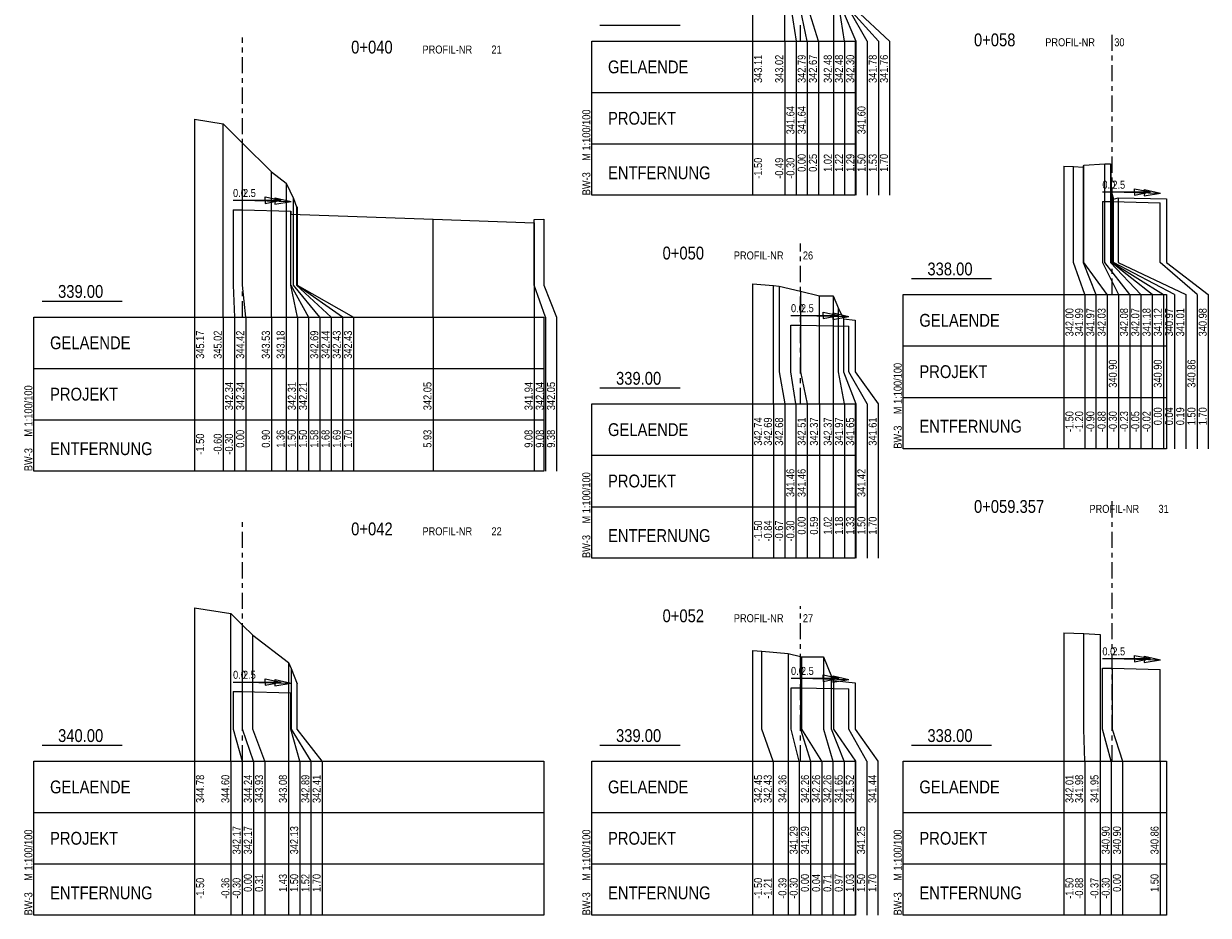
# Model space of a CAD drawing. Extents: x 3526101 to 3532074, y 5644640 to 5646351.
# Tile 4 of 5: x 3531705 to 3532074, y 5645792 to 5646069. Entities that reach past the tile are written whole.
import ezdxf

# ---------------------------------------------------------------- set-up
doc = ezdxf.new("R2010")
doc.units = 0
doc.header["$MEASUREMENT"] = 0
for name, color, linetype in [('54', 10, 'Continuous'), ('54_TXT', 10, 'Continuous'), ('55', 7, 'Continuous'), ('55_txt', 7, 'Continuous'), ('GELFBPR_01', 7, 'Continuous'), ('GELFBPR_03', 1, 'Continuous')]:
    doc.layers.add(name, color=color, linetype=linetype)
doc.styles.add('EARZ_EQ', font='EARZ_EQ.SHX', dxfattribs={"width": 0.875})

msp = doc.modelspace()

# ---------------------------------------------------------------- linework, layer by layer
at = {"layer": '54'}
for points in [[(3531769.94, 5646011.42), (3531772.93, 5646011.42), (3531787.94, 5646011.05), (3531787.94, 5646010.05), (3531832.24, 5646008.5), (3531863.74, 5646007.4), (3531863.74, 5646008.4), (3531866.74, 5646008.47)], [(3532040.75, 5646013.99), (3532043.75, 5646013.99), (3532058.75, 5646013.61)], [(3531943.74, 5645975.52), (3531946.74, 5645975.52), (3531961.74, 5645975.14)], [(3532040.75, 5645868.59), (3532043.75, 5645868.59), (3532058.75, 5645868.21)], [(3531769.94, 5645861.29), (3531772.93, 5645861.29), (3531787.93, 5645860.92)], [(3531943.75, 5645862.49), (3531946.74, 5645862.49), (3531961.74, 5645862.12)]]:
    msp.add_lwpolyline(points, dxfattribs=at)
at = {"layer": '55'}
for points in [[(3531757.93, 5646039.69), (3531766.91, 5646038.22), (3531772.93, 5646032.22), (3531781.9, 5646023.28), (3531786.49, 5646019.77), (3531788.73, 5646014.92), (3531789.7, 5646012.38), (3531789.82, 5646012.31), (3531789.93, 5646012.3)], [(3532028.75, 5646025.03), (3532031.74, 5646024.89), (3532034.77, 5646024.7), (3532034.96, 5646025.3), (3532041.49, 5646025.75), (3532043.26, 5646025.72), (3532043.57, 5646016.82), (3532043.75, 5646016.2), (3532044.19, 5646014.7), (3532045.69, 5646015.12), (3532060.75, 5646014.82)], [(3531931.74, 5645988.33), (3531938.3, 5645987.84), (3531940.09, 5645987.67), (3531946.74, 5645986.06), (3531952.65, 5645984.62), (3531956.93, 5645984.6), (3531958.58, 5645980.66), (3531960.07, 5645977.41), (3531963.74, 5645976.99)], [(3531757.93, 5645887.36), (3531769.29, 5645885.62), (3531772.93, 5645882.01), (3531776.07, 5645878.9), (3531787.22, 5645870.38), (3531788.08, 5645868.53), (3531789.93, 5645863.73)], [(3532028.75, 5645879.66), (3532035, 5645879.38), (3532040.03, 5645879.06)], [(3531931.74, 5645874.06), (3531934.65, 5645873.86), (3531942.83, 5645873.15), (3531946.74, 5645872.23), (3531947.09, 5645872.15), (3531953.83, 5645872.14), (3531956.41, 5645866.05), (3531957.02, 5645864.75), (3531963.74, 5645864.01)]]:
    msp.add_lwpolyline(points, dxfattribs=at)
at = {"layer": 'GELFBPR_01'}
for p, q in [((3531931.74, 5646105.01), (3531931.74, 5646015.95)), ((3531941.82, 5646063.95), (3531941.82, 5646073.95)), ((3531943.75, 5646073.95), (3531945.32, 5646063.95)), ((3531948.82, 5646063.95), (3531946.74, 5646073.95)), ((3531952.32, 5646063.95), (3531949.21, 5646073.95)), ((3531956.96, 5646073.95), (3531956.96, 5646063.95)), ((3531960.46, 5646063.95), (3531958.89, 5646073.95)), ((3531959.64, 5646073.95), (3531963.96, 5646063.95)), ((3531967.46, 5646063.95), (3531961.75, 5646073.95)), ((3531962.01, 5646073.95), (3531970.96, 5646063.95)), ((3531974.46, 5646063.95), (3531963.74, 5646073.95)), ((3531884.24, 5646068.95), (3531909.24, 5646068.95)), ((3531881.74, 5646015.95), (3531881.74, 5646063.95)), ((3531941.82, 5646063.95), (3531941.82, 5646015.95)), ((3531945.32, 5646063.95), (3531945.32, 5646015.95)), ((3531948.82, 5646063.95), (3531948.82, 5646015.95)), ((3531952.32, 5646063.95), (3531952.32, 5646015.95)), ((3531956.96, 5646063.95), (3531956.96, 5646015.95)), ((3531960.46, 5646063.95), (3531960.46, 5646015.95)), ((3531963.74, 5646063.95), (3531963.74, 5646015.95)), ((3531963.96, 5646063.95), (3531963.96, 5646015.95)), ((3531967.46, 5646063.95), (3531967.46, 5646015.95)), ((3531970.96, 5646063.95), (3531970.96, 5646015.95)), ((3531974.46, 5646063.95), (3531974.46, 5646015.95)), ((3531881.74, 5646047.95), (3531963.74, 5646047.95)), ((3531757.93, 5646039.69), (3531757.93, 5645929.99)), ((3531766.91, 5645987.99), (3531766.91, 5646038.22)), ((3531772.93, 5645987.99), (3531772.93, 5646032.22)), ((3531881.74, 5646031.95), (3531963.74, 5646031.95)), ((3531781.9, 5645987.99), (3531781.9, 5646023.28)), ((3532028.75, 5646025.03), (3532028.75, 5645936.99)), ((3532031.74, 5645994.99), (3532031.74, 5646024.89)), ((3532034.77, 5646024.7), (3532034.77, 5645994.99)), ((3532034.96, 5645994.99), (3532034.96, 5646025.3)), ((3532041.49, 5645994.99), (3532041.49, 5646025.75)), ((3532043.26, 5646025.72), (3532043.26, 5645994.99)), ((3531786.49, 5646019.77), (3531786.49, 5645987.99)), ((3531779.94, 5646014.42), (3531779.94, 5646015.42)), ((3531779.94, 5646015.42), (3531784.94, 5646014.42)), ((3531783.01, 5646014.18), (3531783.04, 5646015.17)), ((3531783.04, 5646015.17), (3531788.01, 5646014.05)), ((3531788.73, 5645987.99), (3531788.73, 5646014.92)), ((3531963.74, 5646015.95), (3531881.74, 5646015.95)), ((3532040.75, 5646016.99), (3532055.75, 5646016.99)), ((3532043.57, 5645994.99), (3532043.57, 5646016.82)), ((3532043.75, 5646016.2), (3532043.75, 5645994.99)), ((3532043.83, 5646016.98), (3532058.82, 5646016.6)), ((3532045.69, 5646015.12), (3532045.69, 5645994.99)), ((3532050.75, 5646016.99), (3532050.75, 5646017.99)), ((3532050.75, 5646017.99), (3532055.75, 5646016.99)), ((3532050.75, 5646016.99), (3532050.75, 5646015.99)), ((3532050.75, 5646015.99), (3532055.75, 5646016.99)), ((3532053.83, 5646016.73), (3532053.8, 5646015.73)), ((3532053.8, 5646015.73), (3532058.82, 5646016.6)), ((3532053.83, 5646016.73), (3532053.85, 5646017.73)), ((3532053.85, 5646017.73), (3532058.82, 5646016.6)), ((3532060.75, 5646014.82), (3532060.75, 5645994.99)), ((3531769.94, 5646014.42), (3531784.94, 5646014.42)), ((3531769.94, 5646011.42), (3531769.94, 5645987.99)), ((3531773.02, 5646014.42), (3531788.01, 5646014.05)), ((3531779.94, 5646014.42), (3531779.94, 5646013.42)), ((3531779.94, 5646013.42), (3531784.94, 5646014.42)), ((3531783.01, 5646014.18), (3531782.99, 5646013.18)), ((3531782.99, 5646013.18), (3531788.01, 5646014.05)), ((3531789.7, 5646012.38), (3531789.7, 5645987.99)), ((3531789.82, 5645987.99), (3531789.82, 5646012.31)), ((3531789.93, 5646012.3), (3531789.93, 5645987.99)), ((3532040.75, 5646013.99), (3532040.75, 5645994.99)), ((3532044.19, 5645994.99), (3532044.19, 5646014.7)), ((3532058.75, 5645994.99), (3532058.75, 5646013.61)), ((3531787.94, 5645987.99), (3531787.94, 5646011.05)), ((3531832.24, 5645987.99), (3531832.24, 5646008.5)), ((3531863.74, 5646007.4), (3531863.74, 5645987.99)), ((3531863.74, 5645987.99), (3531863.74, 5646007.4)), ((3531866.74, 5646008.47), (3531866.74, 5645987.99)), ((3532035.25, 5645984.99), (3532031.74, 5645994.99)), ((3532034.77, 5645994.99), (3532038.75, 5645984.99)), ((3532042.25, 5645984.99), (3532034.96, 5645994.99)), ((3532040.75, 5645994.99), (3532045.75, 5645984.99)), ((3532049.25, 5645984.99), (3532041.49, 5645994.99)), ((3532043.26, 5645994.99), (3532052.75, 5645984.99)), ((3532056.25, 5645984.99), (3532043.57, 5645994.99)), ((3532043.75, 5645994.99), (3532059.75, 5645984.99)), ((3532063.25, 5645984.99), (3532044.19, 5645994.99)), ((3532045.69, 5645994.99), (3532066.75, 5645984.99)), ((3532070.25, 5645984.99), (3532058.75, 5645994.99)), ((3532060.75, 5645994.99), (3532073.75, 5645984.99)), ((3531981.24, 5645989.99), (3532006.24, 5645989.99)), ((3531766.91, 5645977.99), (3531766.91, 5645987.99)), ((3531769.94, 5645987.99), (3531770.41, 5645977.99)), ((3531773.91, 5645977.99), (3531772.93, 5645987.99)), ((3531781.9, 5645977.99), (3531781.9, 5645987.99)), ((3531786.49, 5645987.99), (3531786.49, 5645977.99)), ((3531789.99, 5645977.99), (3531787.94, 5645987.99)), ((3531787.94, 5645987.99), (3531793.49, 5645977.99)), ((3531796.99, 5645977.99), (3531788.73, 5645987.99)), ((3531789.7, 5645987.99), (3531800.49, 5645977.99)), ((3531803.99, 5645977.99), (3531789.82, 5645987.99)), ((3531789.93, 5645987.99), (3531807.49, 5645977.99)), ((3531832.24, 5645977.99), (3531832.24, 5645987.99)), ((3531863.74, 5645987.99), (3531863.74, 5645977.99)), ((3531867.24, 5645977.99), (3531863.74, 5645987.99)), ((3531866.74, 5645987.99), (3531870.74, 5645977.99)), ((3531931.74, 5645988.33), (3531931.74, 5645902.92)), ((3531938.3, 5645960.92), (3531938.3, 5645987.84)), ((3531940.09, 5645987.67), (3531940.09, 5645960.92)), ((3531946.74, 5645986.06), (3531946.74, 5645960.92)), ((3531710.43, 5645982.99), (3531735.43, 5645982.99)), ((3531952.65, 5645960.92), (3531952.65, 5645984.62)), ((3531956.93, 5645984.6), (3531956.93, 5645960.92)), ((3531978.74, 5645936.99), (3531978.74, 5645984.99)), ((3532035.25, 5645984.99), (3532035.25, 5645936.99)), ((3532038.75, 5645984.99), (3532038.75, 5645936.99)), ((3532042.25, 5645984.99), (3532042.25, 5645936.99)), ((3532045.75, 5645984.99), (3532045.75, 5645936.99)), ((3532049.25, 5645984.99), (3532049.25, 5645936.99)), ((3532052.75, 5645984.99), (3532052.75, 5645936.99)), ((3532056.25, 5645984.99), (3532056.25, 5645936.99)), ((3532059.75, 5645984.99), (3532059.75, 5645936.99)), ((3532060.75, 5645984.99), (3532060.75, 5645936.99)), ((3532063.25, 5645984.99), (3532063.25, 5645936.99)), ((3532066.75, 5645984.99), (3532066.75, 5645936.99)), ((3532070.25, 5645984.99), (3532070.25, 5645936.99)), ((3532073.75, 5645984.99), (3532073.75, 5645936.99)), ((3531707.93, 5645929.99), (3531707.93, 5645977.99)), ((3531766.91, 5645977.99), (3531766.91, 5645929.99)), ((3531770.41, 5645977.99), (3531770.41, 5645929.99)), ((3531773.91, 5645977.99), (3531773.91, 5645929.99)), ((3531781.9, 5645977.99), (3531781.9, 5645929.99)), ((3531786.49, 5645977.99), (3531786.49, 5645929.99)), ((3531789.99, 5645977.99), (3531789.99, 5645929.99)), ((3531793.49, 5645977.99), (3531793.49, 5645929.99)), ((3531796.99, 5645977.99), (3531796.99, 5645929.99)), ((3531800.49, 5645977.99), (3531800.49, 5645929.99)), ((3531803.99, 5645977.99), (3531803.99, 5645929.99)), ((3531807.49, 5645977.99), (3531807.49, 5645929.99)), ((3531832.24, 5645977.99), (3531832.24, 5645929.99)), ((3531863.74, 5645977.99), (3531863.74, 5645929.99)), ((3531866.74, 5645977.99), (3531866.74, 5645929.99)), ((3531867.24, 5645977.99), (3531867.24, 5645929.99)), ((3531870.74, 5645977.99), (3531870.74, 5645929.99)), ((3531943.74, 5645978.52), (3531958.74, 5645978.52)), ((3531946.82, 5645978.52), (3531961.81, 5645978.14)), ((3531953.74, 5645978.52), (3531953.74, 5645979.52)), ((3531953.74, 5645979.52), (3531958.74, 5645978.52)), ((3531953.74, 5645978.52), (3531953.74, 5645977.52)), ((3531953.74, 5645977.52), (3531958.74, 5645978.52)), ((3531956.82, 5645978.27), (3531956.79, 5645977.27)), ((3531956.79, 5645977.27), (3531961.81, 5645978.14)), ((3531956.82, 5645978.27), (3531956.84, 5645979.27)), ((3531956.84, 5645979.27), (3531961.81, 5645978.14)), ((3531958.58, 5645960.92), (3531958.58, 5645980.66)), ((3531943.74, 5645960.92), (3531943.74, 5645975.52)), ((3531960.07, 5645977.41), (3531960.07, 5645960.92)), ((3531961.74, 5645960.92), (3531961.74, 5645975.14)), ((3531963.74, 5645976.99), (3531963.74, 5645960.92)), ((3531978.74, 5645968.99), (3532060.75, 5645968.99)), ((3531707.93, 5645961.99), (3531866.74, 5645961.99)), ((3531938.3, 5645950.92), (3531938.3, 5645960.92)), ((3531940.09, 5645960.92), (3531941.8, 5645950.92)), ((3531945.3, 5645950.92), (3531943.74, 5645960.92)), ((3531946.74, 5645960.92), (3531948.8, 5645950.92)), ((3531952.65, 5645950.92), (3531952.65, 5645960.92)), ((3531956.93, 5645960.92), (3531956.93, 5645950.92)), ((3531960.43, 5645950.92), (3531958.58, 5645960.92)), ((3531960.07, 5645960.92), (3531963.93, 5645950.92)), ((3531967.43, 5645950.92), (3531961.74, 5645960.92)), ((3531963.74, 5645960.92), (3531970.93, 5645950.92)), ((3531884.24, 5645955.92), (3531909.24, 5645955.92)), ((3531978.74, 5645952.99), (3532060.75, 5645952.99)), ((3531881.74, 5645902.92), (3531881.74, 5645950.92)), ((3531938.3, 5645950.92), (3531938.3, 5645902.92)), ((3531941.8, 5645950.92), (3531941.8, 5645902.92)), ((3531945.3, 5645950.92), (3531945.3, 5645902.92)), ((3531948.8, 5645950.92), (3531948.8, 5645902.92)), ((3531952.65, 5645950.92), (3531952.65, 5645902.92)), ((3531956.93, 5645950.92), (3531956.93, 5645902.92)), ((3531960.43, 5645950.92), (3531960.43, 5645902.92)), ((3531963.74, 5645950.92), (3531963.74, 5645902.92)), ((3531963.93, 5645950.92), (3531963.93, 5645902.92)), ((3531967.43, 5645950.92), (3531967.43, 5645902.92)), ((3531970.93, 5645950.92), (3531970.93, 5645902.92)), ((3531707.93, 5645945.99), (3531866.74, 5645945.99)), ((3531881.74, 5645934.92), (3531963.74, 5645934.92)), ((3532060.75, 5645936.99), (3531978.74, 5645936.99)), ((3531866.74, 5645929.99), (3531707.93, 5645929.99)), ((3531881.74, 5645918.92), (3531963.74, 5645918.92)), ((3531963.74, 5645902.92), (3531881.74, 5645902.92)), ((3531757.93, 5645887.36), (3531757.93, 5645791.59)), ((3531769.29, 5645849.59), (3531769.29, 5645885.62)), ((3531772.93, 5645849.59), (3531772.93, 5645882.01)), ((3531776.07, 5645849.59), (3531776.07, 5645878.9)), ((3532028.75, 5645879.66), (3532028.75, 5645791.59)), ((3532035, 5645849.59), (3532035, 5645879.38)), ((3532040.03, 5645879.06), (3532040.03, 5645849.59)), ((3531931.74, 5645874.06), (3531931.74, 5645791.59)), ((3531934.65, 5645849.59), (3531934.65, 5645873.86)), ((3531942.83, 5645873.15), (3531942.83, 5645849.59)), ((3531946.74, 5645872.23), (3531946.74, 5645849.59)), ((3531947.09, 5645849.59), (3531947.09, 5645872.15)), ((3531953.83, 5645872.14), (3531953.83, 5645849.59)), ((3532040.75, 5645871.59), (3532055.75, 5645871.59)), ((3532043.83, 5645871.59), (3532058.82, 5645871.21)), ((3532050.75, 5645871.59), (3532050.75, 5645872.59)), ((3532050.75, 5645872.59), (3532055.75, 5645871.59)), ((3532050.75, 5645871.59), (3532050.75, 5645870.59)), ((3532050.75, 5645870.59), (3532055.75, 5645871.59)), ((3532053.83, 5645871.34), (3532053.8, 5645870.34)), ((3532053.8, 5645870.34), (3532058.82, 5645871.21)), ((3532053.83, 5645871.34), (3532053.85, 5645872.34)), ((3532053.85, 5645872.34), (3532058.82, 5645871.21)), ((3531787.22, 5645870.38), (3531787.22, 5645849.59)), ((3531788.08, 5645868.53), (3531788.08, 5645849.59)), ((3532040.75, 5645849.59), (3532040.75, 5645868.59)), ((3532043.75, 5645868.59), (3532043.75, 5645849.59)), ((3532058.75, 5645849.59), (3532058.75, 5645868.21)), ((3531769.94, 5645864.29), (3531784.94, 5645864.29)), ((3531773.01, 5645864.29), (3531788, 5645863.92)), ((3531779.94, 5645864.29), (3531779.94, 5645865.29)), ((3531779.94, 5645865.29), (3531784.94, 5645864.29)), ((3531779.94, 5645864.29), (3531779.94, 5645863.29)), ((3531779.94, 5645863.29), (3531784.94, 5645864.29)), ((3531783, 5645864.05), (3531782.98, 5645863.05)), ((3531782.98, 5645863.05), (3531788, 5645863.92)), ((3531783, 5645864.05), (3531783.03, 5645865.05)), ((3531783.03, 5645865.05), (3531788, 5645863.92)), ((3531789.93, 5645849.59), (3531789.93, 5645863.73)), ((3531943.75, 5645865.49), (3531958.75, 5645865.49)), ((3531946.82, 5645865.49), (3531961.81, 5645865.12)), ((3531953.75, 5645865.49), (3531953.75, 5645866.49)), ((3531953.75, 5645866.49), (3531958.75, 5645865.49)), ((3531953.75, 5645865.49), (3531953.75, 5645864.49)), ((3531953.75, 5645864.49), (3531958.75, 5645865.49)), ((3531956.41, 5645849.59), (3531956.41, 5645866.05)), ((3531956.81, 5645865.25), (3531956.79, 5645864.25)), ((3531956.79, 5645864.25), (3531961.81, 5645865.12)), ((3531956.81, 5645865.25), (3531956.84, 5645866.25)), ((3531956.84, 5645866.25), (3531961.81, 5645865.12)), ((3531957.02, 5645864.75), (3531957.02, 5645849.59)), ((3531963.74, 5645864.01), (3531963.74, 5645849.59)), ((3531769.94, 5645861.29), (3531769.94, 5645849.59)), ((3531787.93, 5645849.59), (3531787.93, 5645860.92)), ((3531943.75, 5645849.59), (3531943.75, 5645862.49)), ((3531961.74, 5645849.59), (3531961.74, 5645862.12)), ((3531769.29, 5645839.59), (3531769.29, 5645849.59)), ((3531769.94, 5645849.59), (3531772.79, 5645839.59)), ((3531776.29, 5645839.59), (3531772.93, 5645849.59)), ((3531779.79, 5645839.59), (3531776.07, 5645849.59)), ((3531787.22, 5645849.59), (3531787.22, 5645839.59)), ((3531790.72, 5645839.59), (3531787.93, 5645849.59)), ((3531788.08, 5645849.59), (3531794.22, 5645839.59)), ((3531797.72, 5645839.59), (3531789.93, 5645849.59)), ((3531938.24, 5645839.59), (3531934.65, 5645849.59)), ((3531942.83, 5645849.59), (3531942.83, 5645839.59)), ((3531946.33, 5645839.59), (3531943.75, 5645849.59)), ((3531946.74, 5645849.59), (3531949.83, 5645839.59)), ((3531953.33, 5645839.59), (3531947.09, 5645849.59)), ((3531953.83, 5645849.59), (3531956.83, 5645839.59)), ((3531960.33, 5645839.59), (3531956.41, 5645849.59)), ((3531957.02, 5645849.59), (3531963.83, 5645839.59)), ((3531967.33, 5645839.59), (3531961.74, 5645849.59)), ((3531963.74, 5645849.59), (3531970.83, 5645839.59)), ((3532035.25, 5645839.59), (3532035, 5645849.59)), ((3532040.03, 5645849.59), (3532040.03, 5645839.59)), ((3532043.53, 5645839.59), (3532040.75, 5645849.59)), ((3532043.75, 5645849.59), (3532047.03, 5645839.59)), ((3532058.75, 5645839.59), (3532058.75, 5645849.59)), ((3531710.43, 5645844.59), (3531735.43, 5645844.59)), ((3531884.24, 5645844.59), (3531909.24, 5645844.59)), ((3531981.24, 5645844.59), (3532006.24, 5645844.59)), ((3531707.93, 5645791.59), (3531707.93, 5645839.59)), ((3531769.29, 5645839.59), (3531769.29, 5645791.59)), ((3531772.79, 5645839.59), (3531772.79, 5645791.59)), ((3531776.29, 5645839.59), (3531776.29, 5645791.59)), ((3531779.79, 5645839.59), (3531779.79, 5645791.59)), ((3531787.22, 5645839.59), (3531787.22, 5645791.59)), ((3531790.72, 5645839.59), (3531790.72, 5645791.59)), ((3531794.22, 5645839.59), (3531794.22, 5645791.59)), ((3531797.72, 5645839.59), (3531797.72, 5645791.59)), ((3531866.74, 5645839.59), (3531866.74, 5645791.59)), ((3531881.74, 5645791.59), (3531881.74, 5645839.59)), ((3531938.24, 5645839.59), (3531938.24, 5645791.59)), ((3531942.83, 5645839.59), (3531942.83, 5645791.59)), ((3531946.33, 5645839.59), (3531946.33, 5645791.59)), ((3531949.83, 5645839.59), (3531949.83, 5645791.59)), ((3531953.33, 5645839.59), (3531953.33, 5645791.59)), ((3531956.83, 5645839.59), (3531956.83, 5645791.59)), ((3531960.33, 5645839.59), (3531960.33, 5645791.59)), ((3531963.74, 5645839.59), (3531963.74, 5645791.59)), ((3531963.83, 5645839.59), (3531963.83, 5645791.59)), ((3531967.33, 5645839.59), (3531967.33, 5645791.59)), ((3531970.83, 5645839.59), (3531970.83, 5645791.59)), ((3531978.74, 5645791.59), (3531978.74, 5645839.59)), ((3532035.25, 5645839.59), (3532035.25, 5645791.59)), ((3532040.03, 5645839.59), (3532040.03, 5645791.59)), ((3532043.53, 5645839.59), (3532043.53, 5645791.59)), ((3532047.03, 5645839.59), (3532047.03, 5645791.59)), ((3532058.75, 5645839.59), (3532058.75, 5645791.59)), ((3532060.75, 5645839.59), (3532060.75, 5645791.59)), ((3531707.93, 5645823.59), (3531866.74, 5645823.59)), ((3531881.74, 5645823.59), (3531963.74, 5645823.59)), ((3531978.74, 5645823.59), (3532060.75, 5645823.59)), ((3531707.93, 5645807.59), (3531866.74, 5645807.59)), ((3531881.74, 5645807.59), (3531963.74, 5645807.59)), ((3531978.74, 5645807.59), (3532060.75, 5645807.59)), ((3531866.74, 5645791.59), (3531707.93, 5645791.59)), ((3531963.74, 5645791.59), (3531881.74, 5645791.59)), ((3532060.75, 5645791.59), (3531978.74, 5645791.59))]:
    msp.add_line(p, q, dxfattribs=at)
at = {"layer": 'GELFBPR_03'}
for p, q in [((3531946.74, 5646063.95), (3531946.74, 5646068.95)), ((3531772.93, 5646063.49), (3531772.93, 5646065.12)), ((3531881.74, 5646063.95), (3531963.74, 5646063.95)), ((3532043.75, 5646060.99), (3532043.75, 5646065.99)), ((3531772.93, 5646060.49), (3531772.93, 5646061.99)), ((3532043.75, 5646057.99), (3532043.75, 5646059.49)), ((3531772.93, 5646053.99), (3531772.93, 5646058.99)), ((3532043.75, 5646051.49), (3532043.75, 5646056.49)), ((3531772.93, 5646050.99), (3531772.93, 5646052.49)), ((3531772.93, 5646044.49), (3531772.93, 5646049.49)), ((3532043.75, 5646048.49), (3532043.75, 5646049.99)), ((3532043.75, 5646041.99), (3532043.75, 5646046.99)), ((3531772.93, 5646041.49), (3531772.93, 5646042.99)), ((3531772.93, 5646034.99), (3531772.93, 5646039.99)), ((3532043.75, 5646038.99), (3532043.75, 5646040.49)), ((3532043.75, 5646032.49), (3532043.75, 5646037.49)), ((3531772.93, 5646031.99), (3531772.93, 5646033.49)), ((3531772.93, 5646025.49), (3531772.93, 5646030.49)), ((3532043.75, 5646029.49), (3532043.75, 5646030.99)), ((3532043.75, 5646022.99), (3532043.75, 5646027.99)), ((3531772.93, 5646022.49), (3531772.93, 5646023.99)), ((3531772.93, 5646015.99), (3531772.93, 5646020.99)), ((3532043.75, 5646019.99), (3532043.75, 5646021.49)), ((3532043.75, 5646013.49), (3532043.75, 5646018.49)), ((3531772.93, 5646012.99), (3531772.93, 5646014.49)), ((3531772.93, 5646006.49), (3531772.93, 5646011.49)), ((3532043.75, 5646010.49), (3532043.75, 5646011.99)), ((3532043.75, 5646003.99), (3532043.75, 5646008.99)), ((3531772.93, 5646003.49), (3531772.93, 5646004.99)), ((3531772.93, 5645996.99), (3531772.93, 5646001.99)), ((3531946.74, 5645998.42), (3531946.74, 5646000.95)), ((3532043.75, 5646000.99), (3532043.75, 5646002.49)), ((3531946.74, 5645995.42), (3531946.74, 5645996.92)), ((3532043.75, 5645994.49), (3532043.75, 5645999.49)), ((3531772.93, 5645993.99), (3531772.93, 5645995.49)), ((3531946.74, 5645988.92), (3531946.74, 5645993.92)), ((3532043.75, 5645991.49), (3532043.75, 5645992.99)), ((3531772.93, 5645987.49), (3531772.93, 5645992.49)), ((3532043.75, 5645984.99), (3532043.75, 5645989.99)), ((3531772.93, 5645984.49), (3531772.93, 5645985.99)), ((3531946.74, 5645985.92), (3531946.74, 5645987.42)), ((3531772.93, 5645977.99), (3531772.93, 5645982.99)), ((3531946.74, 5645979.42), (3531946.74, 5645984.42)), ((3531978.74, 5645984.99), (3532060.75, 5645984.99)), ((3531707.93, 5645977.99), (3531866.74, 5645977.99)), ((3531946.74, 5645976.42), (3531946.74, 5645977.92)), ((3531946.74, 5645969.92), (3531946.74, 5645974.92)), ((3531946.74, 5645966.92), (3531946.74, 5645968.42)), ((3531946.74, 5645960.42), (3531946.74, 5645965.42)), ((3531946.74, 5645957.42), (3531946.74, 5645958.92)), ((3531946.74, 5645950.92), (3531946.74, 5645955.92)), ((3531881.74, 5645950.92), (3531963.74, 5645950.92)), ((3532043.75, 5645915.59), (3532043.75, 5645920.59)), ((3531772.93, 5645912.59), (3531772.93, 5645914.09)), ((3532043.75, 5645912.59), (3532043.75, 5645914.09)), ((3531772.93, 5645906.09), (3531772.93, 5645911.09)), ((3532043.75, 5645906.09), (3532043.75, 5645911.09)), ((3531772.93, 5645903.09), (3531772.93, 5645904.59)), ((3532043.75, 5645903.09), (3532043.75, 5645904.59)), ((3531772.93, 5645896.59), (3531772.93, 5645901.59)), ((3532043.75, 5645896.59), (3532043.75, 5645901.59)), ((3531772.93, 5645893.59), (3531772.93, 5645895.09)), ((3532043.75, 5645893.59), (3532043.75, 5645895.09)), ((3531772.93, 5645887.09), (3531772.93, 5645892.09)), ((3532043.75, 5645887.09), (3532043.75, 5645892.09)), ((3531772.93, 5645884.09), (3531772.93, 5645885.59)), ((3531946.74, 5645887.09), (3531946.74, 5645887.92)), ((3531946.74, 5645884.09), (3531946.74, 5645885.59)), ((3532043.75, 5645884.09), (3532043.75, 5645885.59)), ((3531772.93, 5645877.59), (3531772.93, 5645882.59)), ((3531946.74, 5645877.59), (3531946.74, 5645882.59)), ((3532043.75, 5645877.59), (3532043.75, 5645882.59)), ((3531772.93, 5645874.59), (3531772.93, 5645876.09)), ((3531946.74, 5645874.59), (3531946.74, 5645876.09)), ((3532043.75, 5645874.59), (3532043.75, 5645876.09)), ((3531772.93, 5645868.09), (3531772.93, 5645873.09)), ((3531946.74, 5645868.09), (3531946.74, 5645873.09)), ((3532043.75, 5645868.09), (3532043.75, 5645873.09)), ((3531772.93, 5645865.09), (3531772.93, 5645866.59)), ((3531772.93, 5645858.59), (3531772.93, 5645863.59)), ((3531946.74, 5645865.09), (3531946.74, 5645866.59)), ((3531946.74, 5645858.59), (3531946.74, 5645863.59)), ((3532043.75, 5645865.09), (3532043.75, 5645866.59)), ((3532043.75, 5645858.59), (3532043.75, 5645863.59)), ((3531772.93, 5645855.59), (3531772.93, 5645857.09)), ((3531946.74, 5645855.59), (3531946.74, 5645857.09)), ((3532043.75, 5645855.59), (3532043.75, 5645857.09)), ((3531772.93, 5645849.09), (3531772.93, 5645854.09)), ((3531946.74, 5645849.09), (3531946.74, 5645854.09)), ((3532043.75, 5645849.09), (3532043.75, 5645854.09)), ((3531772.93, 5645846.09), (3531772.93, 5645847.59)), ((3531946.74, 5645846.09), (3531946.74, 5645847.59)), ((3532043.75, 5645846.09), (3532043.75, 5645847.59)), ((3531772.93, 5645839.59), (3531772.93, 5645844.59)), ((3531946.74, 5645839.59), (3531946.74, 5645844.59)), ((3532043.75, 5645839.59), (3532043.75, 5645844.59)), ((3531707.93, 5645839.59), (3531866.74, 5645839.59)), ((3531881.74, 5645839.59), (3531963.74, 5645839.59)), ((3531978.74, 5645839.59), (3532060.75, 5645839.59))]:
    msp.add_line(p, q, dxfattribs=at)

# ---------------------------------------------------------------- texts
at = {"layer": '54_TXT', "style": 'EARZ_EQ', "width": 0.86}
for s, p in [('341.64', (3531944.82, 5646034.95)), ('341.64', (3531948.32, 5646034.95)), ('341.60', (3531966.96, 5646034.95)), ('-0.30', (3531944.82, 5646021.1)), ('1.50', (3531966.96, 5646023.25)), ('340.90', (3532045.25, 5645955.99)), ('340.90', (3532059.25, 5645955.99)), ('340.86', (3532069.75, 5645955.99)), ('342.34', (3531769.91, 5645948.99)), ('342.34', (3531773.41, 5645948.99)), ('342.31', (3531789.49, 5645948.99)), ('342.21', (3531792.99, 5645948.99)), ('342.05', (3531831.74, 5645948.99)), ('341.94', (3531863.24, 5645948.99)), ('342.04', (3531866.74, 5645948.99)), ('342.05', (3531870.24, 5645948.99)), ('-0.30', (3532045.25, 5645942.14)), ('1.50', (3532069.75, 5645944.29)), ('-0.30', (3531769.91, 5645935.14)), ('1.50', (3531789.49, 5645937.29)), ('1.50', (3531792.99, 5645937.29)), ('5.93', (3531831.74, 5645937.29)), ('9.08', (3531863.24, 5645937.29)), ('9.08', (3531866.74, 5645937.29)), ('9.38', (3531870.24, 5645937.29)), ('341.46', (3531944.8, 5645921.92)), ('341.46', (3531948.3, 5645921.92)), ('341.42', (3531966.93, 5645921.92)), ('1.50', (3531966.93, 5645910.22)), ('-0.30', (3531944.8, 5645908.07)), ('342.17', (3531772.29, 5645810.59)), ('342.17', (3531775.79, 5645810.59)), ('342.13', (3531790.22, 5645810.59)), ('341.29', (3531945.83, 5645810.59)), ('341.29', (3531949.33, 5645810.59)), ('341.25', (3531966.83, 5645810.59)), ('340.90', (3532043.03, 5645810.59)), ('340.90', (3532046.53, 5645810.59)), ('340.86', (3532058.25, 5645810.59)), ('1.50', (3531790.22, 5645798.89)), ('1.50', (3531966.83, 5645798.89)), ('0.00', (3532046.53, 5645798.89)), ('1.50', (3532058.25, 5645798.89)), ('-0.30', (3531772.29, 5645796.74)), ('-0.30', (3531945.83, 5645796.74)), ('-0.30', (3532043.03, 5645796.74))]:
    msp.add_text(s, height=2.5, rotation=90, dxfattribs=at).set_placement(p)
at = {"layer": '55_txt', "style": 'EARZ_EQ', "width": 0.86}
for s, p in [('343.11', (3531934.74, 5646050.95)), ('343.02', (3531941.32, 5646050.95)), ('342.79', (3531948.32, 5646050.95)), ('342.67', (3531951.82, 5646050.95)), ('342.48', (3531956.46, 5646050.95)), ('342.48', (3531959.96, 5646050.95)), ('342.30', (3531963.46, 5646050.95)), ('341.78', (3531970.46, 5646050.95)), ('341.76', (3531973.96, 5646050.95)), ('-1.50', (3531934.74, 5646021.1)), ('-0.49', (3531941.32, 5646021.1)), ('0.00', (3531948.32, 5646023.25)), ('0.25', (3531951.82, 5646023.25)), ('1.02', (3531956.46, 5646023.25)), ('1.22', (3531959.96, 5646023.25)), ('1.29', (3531963.46, 5646023.25)), ('1.53', (3531970.46, 5646023.25)), ('1.70', (3531973.96, 5646023.25)), ('342.00', (3532031.75, 5645971.99)), ('341.99', (3532034.75, 5645971.99)), ('341.97', (3532038.25, 5645971.99)), ('342.03', (3532041.75, 5645971.99)), ('342.08', (3532048.75, 5645971.99)), ('342.07', (3532052.25, 5645971.99)), ('341.18', (3532055.75, 5645971.99)), ('341.12', (3532059.25, 5645971.99)), ('340.97', (3532062.75, 5645971.99)), ('341.01', (3532066.25, 5645971.99)), ('340.98', (3532073.25, 5645971.99)), ('345.17', (3531760.93, 5645964.99)), ('345.02', (3531766.41, 5645964.99)), ('344.42', (3531773.41, 5645964.99)), ('343.53', (3531781.4, 5645964.99)), ('343.18', (3531785.99, 5645964.99)), ('342.69', (3531796.49, 5645964.99)), ('342.44', (3531799.99, 5645964.99)), ('342.43', (3531803.49, 5645964.99)), ('342.43', (3531806.99, 5645964.99)), ('-1.50', (3532031.75, 5645942.14)), ('-1.20', (3532034.75, 5645942.14)), ('-0.90', (3532038.25, 5645942.14)), ('-0.88', (3532041.75, 5645942.14)), ('-0.23', (3532048.75, 5645942.14)), ('-0.05', (3532052.25, 5645942.14)), ('-0.02', (3532055.75, 5645942.14)), ('0.00', (3532059.25, 5645944.29)), ('0.04', (3532062.75, 5645944.29)), ('0.19', (3532066.25, 5645944.29)), ('1.70', (3532073.25, 5645944.29)), ('342.74', (3531934.74, 5645937.92)), ('342.69', (3531937.8, 5645937.92)), ('342.68', (3531941.3, 5645937.92)), ('342.51', (3531948.3, 5645937.92)), ('342.37', (3531952.15, 5645937.92)), ('342.37', (3531956.43, 5645937.92)), ('341.97', (3531959.93, 5645937.92)), ('341.65', (3531963.43, 5645937.92)), ('341.61', (3531970.43, 5645937.92)), ('-1.50', (3531760.93, 5645935.14)), ('-0.60', (3531766.41, 5645935.14)), ('0.00', (3531773.41, 5645937.29)), ('0.90', (3531781.4, 5645937.29)), ('1.36', (3531785.99, 5645937.29)), ('1.58', (3531796.49, 5645937.29)), ('1.68', (3531799.99, 5645937.29)), ('1.69', (3531803.49, 5645937.29)), ('1.70', (3531806.99, 5645937.29)), ('0.00', (3531948.3, 5645910.22)), ('0.59', (3531952.15, 5645910.22)), ('1.02', (3531956.43, 5645910.22)), ('1.18', (3531959.93, 5645910.22)), ('1.33', (3531963.43, 5645910.22)), ('1.70', (3531970.43, 5645910.22)), ('-1.50', (3531934.74, 5645908.07)), ('-0.84', (3531937.8, 5645908.07)), ('-0.67', (3531941.3, 5645908.07)), ('344.78', (3531760.93, 5645826.59)), ('344.60', (3531768.79, 5645826.59)), ('344.24', (3531775.79, 5645826.59)), ('343.93', (3531779.29, 5645826.59)), ('343.08', (3531786.72, 5645826.59)), ('342.89', (3531793.72, 5645826.59)), ('342.41', (3531797.22, 5645826.59)), ('342.45', (3531934.74, 5645826.59)), ('342.43', (3531937.74, 5645826.59)), ('342.36', (3531942.33, 5645826.59)), ('342.26', (3531949.33, 5645826.59)), ('342.26', (3531952.83, 5645826.59)), ('342.26', (3531956.33, 5645826.59)), ('341.65', (3531959.83, 5645826.59)), ('341.52', (3531963.33, 5645826.59)), ('341.44', (3531970.33, 5645826.59)), ('342.01', (3532031.75, 5645826.59)), ('341.98', (3532034.75, 5645826.59)), ('341.95', (3532039.53, 5645826.59)), ('0.00', (3531775.79, 5645798.89)), ('1.43', (3531786.72, 5645798.89)), ('1.52', (3531793.72, 5645798.89)), ('1.70', (3531797.22, 5645798.89)), ('0.00', (3531949.33, 5645798.89)), ('0.04', (3531952.83, 5645798.89)), ('0.97', (3531959.83, 5645798.89)), ('1.03', (3531963.33, 5645798.89)), ('1.70', (3531970.33, 5645798.89)), ('-1.50', (3531760.93, 5645796.74)), ('-0.36', (3531768.79, 5645796.74)), ('0.31', (3531779.29, 5645798.89)), ('-1.50', (3531934.74, 5645796.74)), ('-1.21', (3531937.74, 5645796.74)), ('-0.39', (3531942.33, 5645796.74)), ('0.71', (3531956.33, 5645798.89)), ('-1.50', (3532031.75, 5645796.74)), ('-0.88', (3532034.75, 5645796.74)), ('-0.37', (3532039.53, 5645796.74))]:
    msp.add_text(s, height=2.5, rotation=90, dxfattribs=at).set_placement(p)
at = {"layer": 'GELFBPR_01', "style": 'EARZ_EQ', "width": 0.86}
for s, height, p in [('0+058', 4, (3532000.75, 5646062.38)), ('0+040', 4, (3531806.74, 5646060.12)), ('PROFIL-NR', 2.5, (3532022.95, 5646062.38)), ('30', 2.5, (3532044.45, 5646062.38)), ('PROFIL-NR', 2.5, (3531828.94, 5646060.12)), ('21', 2.5, (3531850.44, 5646060.12)), ('GELAENDE', 4, (3531886.74, 5646053.95)), ('PROJEKT', 4, (3531886.74, 5646037.95)), ('ENTFERNUNG', 4, (3531886.74, 5646020.95)), ('0.0', 2.5, (3532040.75, 5646017.99)), ('0.0', 2.5, (3531769.94, 5646015.42)), ('0+050', 4, (3531903.74, 5645995.95)), ('PROFIL-NR', 2.5, (3531925.94, 5645995.95)), ('26', 2.5, (3531947.44, 5645995.95)), ('338.00', 4, (3531986.24, 5645990.99)), ('339.00', 4, (3531715.43, 5645983.99)), ('0.0', 2.5, (3531943.74, 5645979.52)), ('GELAENDE', 4, (3531983.74, 5645974.99)), ('GELAENDE', 4, (3531712.93, 5645967.99)), ('339.00', 4, (3531889.24, 5645956.92)), ('PROJEKT', 4, (3531983.74, 5645958.99)), ('PROJEKT', 4, (3531712.93, 5645951.99)), ('GELAENDE', 4, (3531886.74, 5645940.92)), ('ENTFERNUNG', 4, (3531983.74, 5645941.99)), ('ENTFERNUNG', 4, (3531712.93, 5645934.99)), ('PROJEKT', 4, (3531886.74, 5645924.92)), ('0+059.357', 4, (3532000.75, 5645916.99)), ('PROFIL-NR', 2.5, (3532036.71, 5645916.99)), ('31', 2.5, (3532058.21, 5645916.99)), ('0+042', 4, (3531806.74, 5645909.99)), ('PROFIL-NR', 2.5, (3531828.94, 5645909.99)), ('22', 2.5, (3531850.44, 5645909.99)), ('ENTFERNUNG', 4, (3531886.74, 5645907.92)), ('0+052', 4, (3531903.74, 5645882.92)), ('PROFIL-NR', 2.5, (3531925.94, 5645882.92)), ('27', 2.5, (3531947.44, 5645882.92)), ('0.0', 2.5, (3532040.75, 5645872.59)), ('0.0', 2.5, (3531769.94, 5645865.29)), ('0.0', 2.5, (3531943.75, 5645866.49)), ('340.00', 4, (3531715.43, 5645845.59)), ('339.00', 4, (3531889.24, 5645845.59)), ('338.00', 4, (3531986.24, 5645845.59)), ('GELAENDE', 4, (3531712.93, 5645829.59)), ('GELAENDE', 4, (3531886.74, 5645829.59)), ('GELAENDE', 4, (3531983.74, 5645829.59)), ('PROJEKT', 4, (3531712.93, 5645813.59)), ('PROJEKT', 4, (3531886.74, 5645813.59)), ('PROJEKT', 4, (3531983.74, 5645813.59)), ('ENTFERNUNG', 4, (3531712.93, 5645796.59)), ('ENTFERNUNG', 4, (3531886.74, 5645796.59)), ('ENTFERNUNG', 4, (3531983.74, 5645796.59))]:
    msp.add_text(s, height=height, dxfattribs=at).set_placement(p)
for s, rotation, p in [('M 1:100/100', 90, (3531881.24, 5646026.7)), ('BW-3', 90, (3531881.24, 5646015.95)), ('2.5', 359.9772, (3532043.85, 5646017.98)), ('2.5', 359.9778, (3531773.04, 5646015.42)), ('2.5', 359.9772, (3531946.84, 5645979.52)), ('M 1:100/100', 90, (3531978.24, 5645947.74)), ('M 1:100/100', 90, (3531707.43, 5645940.74)), ('BW-3', 90, (3531978.24, 5645936.99)), ('BW-3', 90, (3531707.43, 5645929.99)), ('M 1:100/100', 90, (3531881.24, 5645913.67)), ('BW-3', 90, (3531881.24, 5645902.92)), ('2.5', 359.9772, (3532043.85, 5645872.59)), ('2.5', 359.9778, (3531773.03, 5645865.29)), ('2.5', 359.9778, (3531946.84, 5645866.49)), ('M 1:100/100', 90, (3531707.43, 5645802.34)), ('M 1:100/100', 90, (3531881.24, 5645802.34)), ('M 1:100/100', 90, (3531978.24, 5645802.34)), ('BW-3', 90, (3531707.43, 5645791.59)), ('BW-3', 90, (3531881.24, 5645791.59)), ('BW-3', 90, (3531978.24, 5645791.59))]:
    msp.add_text(s, height=2.5, rotation=rotation, dxfattribs=at).set_placement(p)

doc.saveas('drawing.dxf')
